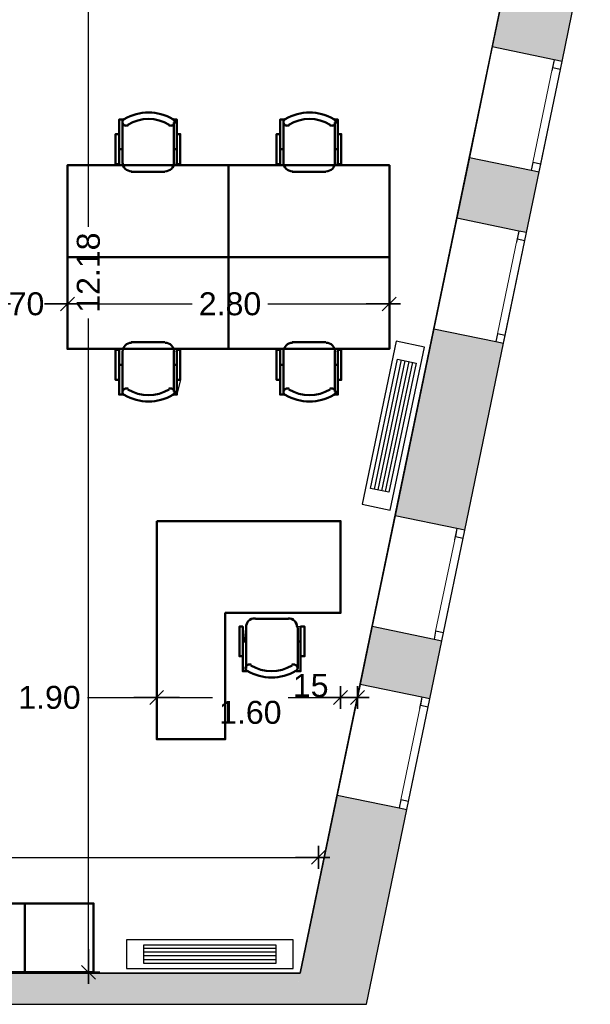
# Model space of a CAD drawing. Header units: metres. Extents: x -1 to 441, y -6 to 31.
# Tile 22 of 24: x 421.27 to 426.24, y 12.84 to 21.42. Entities that reach past the tile are written whole.
import ezdxf

# ---------------------------------------------------------------- set-up
doc = ezdxf.new("R2010")
doc.units = ezdxf.units.M
doc.header["$PDMODE"] = 65
doc.linetypes.add('CONTINUA', pattern=[0])
doc.linetypes.add('PUNKT', pattern=[6.35, 0, -6.35])
for name, color, linetype, lineweight in [('3D P4 MURS', 7, 'CONTINUA', 25), ('INS P4  CLIMATITZACIÓ', 7, 'CONTINUA', 25), ('P4  SUPERFICI LLIURE', 7, 'CONTINUA', 25), ('P4 COTES', 7, 'CONTINUA', 25), ('P4 LOCAL', 7, 'CONTINUA', 25), ('P4 MOBLES', 7, 'CONTINUA', 25)]:
    doc.layers.add(name, color=color, linetype=linetype, lineweight=lineweight)
doc.styles.add('ARIAL', font='arial.ttf')
doc.dimstyles.new('DIMSTYLE_2', dxfattribs={"dimtxt": 0.2, "dimasz": 0.2, "dimexe": 0, "dimexo": 1e-06, "dimgap": 0.1, "dimtad": 0, "dimrnd": 0.005, "dimzin": 4, "dimdsep": 46, "dimtxsty": 'ARIAL', "dimblk1": 'ALL_ML_STRICH', "dimblk2": 'ALL_ML_STRICH', "dimsah": 1, "dimcen": 0, "dimse1": 1, "dimse2": 1, "dimclrd": 2, "dimclre": 2, "dimclrt": 2, "dimadec": 0, "dimazin": 0, "dimtfac": 1, "dimtdec": 0, "dimtix": 1, "dimtmove": 2, "dimatfit": 3, "dimfxl": 0, "dimtzin": 0, "dimlwd": 0, "dimlwe": 35, "dimarcsym": 0})
doc.dimstyles.new('DIMSTYLE_3', dxfattribs={"dimtxt": 0.2, "dimasz": 0.2, "dimexe": 0, "dimexo": 1e-06, "dimgap": 0.1, "dimtad": 0, "dimrnd": 0.005, "dimzin": 4, "dimdsep": 46, "dimtxsty": 'ARIAL', "dimblk1": 'ALL_ML_STRICH', "dimblk2": 'ALL_ML_STRICH', "dimsah": 1, "dimcen": 0, "dimse1": 1, "dimse2": 1, "dimclrd": 2, "dimclre": 2, "dimclrt": 2, "dimadec": 0, "dimazin": 0, "dimtfac": 1, "dimtdec": 0, "dimtix": 1, "dimtmove": 2, "dimatfit": 3, "dimfxl": 0, "dimtzin": 0, "dimlwd": 0, "dimlwe": 35, "dimarcsym": 0})
doc.dimstyles.new('DIMSTYLE_4', dxfattribs={"dimtxt": 0.2, "dimasz": 0.2, "dimexe": 0, "dimexo": 1e-06, "dimgap": 0.1, "dimtad": 2, "dimdec": 0, "dimlfac": 100, "dimrnd": 0.5, "dimzin": 4, "dimdsep": 46, "dimtxsty": 'ARIAL', "dimblk1": 'ALL_ML_STRICH', "dimblk2": 'ALL_ML_STRICH', "dimsah": 1, "dimcen": 0, "dimse1": 1, "dimse2": 1, "dimclrd": 2, "dimclre": 2, "dimclrt": 2, "dimadec": 0, "dimazin": 0, "dimtfac": 1, "dimtdec": 0, "dimtix": 1, "dimtmove": 2, "dimatfit": 3, "dimfxl": 0, "dimtvp": 1.2, "dimtzin": 0, "dimlwd": 0, "dimlwe": 35, "dimarcsym": 0})
doc.dimstyles.new('DIMSTYLE_8', dxfattribs={"dimtxt": 0.2, "dimasz": 0.2, "dimexe": 0, "dimexo": 1e-06, "dimgap": 0.1, "dimtad": 0, "dimdec": 0, "dimlfac": 100, "dimrnd": 0.5, "dimzin": 4, "dimdsep": 46, "dimtxsty": 'ARIAL', "dimblk1": 'ALL_ML_STRICH', "dimblk2": 'ALL_ML_STRICH', "dimsah": 1, "dimcen": 0, "dimse1": 1, "dimse2": 1, "dimclrd": 2, "dimclre": 2, "dimclrt": 2, "dimadec": 0, "dimazin": 0, "dimtfac": 1, "dimtdec": 0, "dimtix": 1, "dimtmove": 2, "dimatfit": 3, "dimfxl": 0, "dimtzin": 0, "dimlwd": 0, "dimlwe": 35, "dimarcsym": 0})

# ---------------------------------------------------------------- blocks, each defined once
blk = doc.blocks.new('OBJETO_COMPLEJO_2')
at = {"layer": 'P4 MOBLES', "color": 202, "linetype": 'CONTINUA', "lineweight": 50, "transparency": 33554687}
for p, q in [((422.1661, 18.1771), (422.1661, 18.5285)), ((422.2423, 18.6089), (422.5344, 18.6089)), ((422.6149, 18.5285), (422.6149, 18.1771)), ((422.1365, 18.4099), (422.1661, 18.4099)), ((422.6403, 18.4099), (422.6149, 18.4099))]:
    blk.add_line(p, q, dxfattribs=at)
blk.add_lwpolyline([(421.6878, 19.3497), (423.089, 19.3497), (423.089, 18.5496), (421.6878, 18.5496), (421.6878, 19.3497)], close=True, dxfattribs=at)
for points in [[(422.1365, 18.2787), (422.1069, 18.2787), (422.1069, 18.5412), (422.1365, 18.5412), (422.1365, 18.1517), (422.1788, 18.1517)], [(422.2451, 18.6034), (422.2293, 18.6018), (422.2146, 18.5972), (422.2013, 18.59), (422.1897, 18.5804), (422.1802, 18.5688), (422.1729, 18.5555), (422.1684, 18.5408), (422.1668, 18.5251)], [(422.6155, 18.5251), (422.6139, 18.5408), (422.6094, 18.5555), (422.6021, 18.5688), (422.5926, 18.5804), (422.581, 18.59), (422.5677, 18.5972), (422.553, 18.6018), (422.5372, 18.6034)], [(422.6403, 18.2787), (422.6699, 18.2787), (422.6699, 18.5412), (422.6403, 18.5412), (422.6403, 18.1517), (422.6022, 18.1517)], [(422.2157, 18.2004), (422.21, 18.2033), (422.204, 18.205), (422.1979, 18.2054), (422.1919, 18.2047), (422.1861, 18.2029), (422.1808, 18.2), (422.176, 18.1961), (422.172, 18.1911), (422.169, 18.1854), (422.1673, 18.1795), (422.1668, 18.1734), (422.1674, 18.1674), (422.1692, 18.1616), (422.172, 18.1562), (422.1759, 18.1514), (422.1809, 18.1473)], [(422.6057, 18.1473), (422.6106, 18.1514), (422.6145, 18.1562), (422.6173, 18.1616), (422.6191, 18.1674), (422.6197, 18.1734), (422.6192, 18.1795), (422.6175, 18.1854), (422.6145, 18.1911), (422.6105, 18.1961), (422.6058, 18.2), (422.6004, 18.2029), (422.5946, 18.2047), (422.5886, 18.2054), (422.5825, 18.205), (422.5766, 18.2033), (422.5709, 18.2004)]]:
    blk.add_lwpolyline(points, dxfattribs=at)
for centre, radius, start, end in [((422.3932, 18.4867), 0.3405, 238.2581, 301.76492), ((422.3932, 18.5078), 0.4167, 239.57383, 300.44578)]:
    blk.add_arc(centre, radius, start, end, dxfattribs=at)
blk = doc.blocks.new('OBJETO_COMPLEJO_3')
at = {"layer": 'P4 MOBLES', "color": 202, "linetype": 'CONTINUA', "lineweight": 50, "transparency": 33554687}
for p, q in [((422.1661, 20.5223), (422.1661, 20.1709)), ((422.6149, 20.1709), (422.6149, 20.5223)), ((422.1365, 20.2895), (422.1661, 20.2895)), ((422.6403, 20.2895), (422.6149, 20.2895)), ((422.2423, 20.0905), (422.5344, 20.0905))]:
    blk.add_line(p, q, dxfattribs=at)
for points in [[(422.1365, 20.4207), (422.1069, 20.4207), (422.1069, 20.1582), (422.1365, 20.1582), (422.1365, 20.5477), (422.1788, 20.5477)], [(422.2157, 20.499), (422.21, 20.4961), (422.204, 20.4944), (422.1979, 20.494), (422.1919, 20.4947), (422.1861, 20.4965), (422.1808, 20.4994), (422.176, 20.5033), (422.172, 20.5083), (422.169, 20.514), (422.1673, 20.5199), (422.1668, 20.526), (422.1674, 20.532), (422.1692, 20.5378), (422.172, 20.5432), (422.1759, 20.548), (422.1809, 20.5521)], [(422.6057, 20.5521), (422.6106, 20.548), (422.6145, 20.5432), (422.6173, 20.5378), (422.6191, 20.532), (422.6197, 20.526), (422.6192, 20.5199), (422.6175, 20.514), (422.6145, 20.5083), (422.6105, 20.5033), (422.6058, 20.4994), (422.6004, 20.4965), (422.5946, 20.4947), (422.5886, 20.494), (422.5825, 20.4944), (422.5766, 20.4961), (422.5709, 20.499)], [(422.6403, 20.4207), (422.6699, 20.4207), (422.6699, 20.1582), (422.6403, 20.1582), (422.6403, 20.5477), (422.6022, 20.5477)], [(422.2451, 20.096), (422.2293, 20.0976), (422.2146, 20.1022), (422.2013, 20.1094), (422.1897, 20.119), (422.1802, 20.1306), (422.1729, 20.1439), (422.1684, 20.1586), (422.1668, 20.1744)], [(422.6155, 20.1744), (422.6139, 20.1586), (422.6094, 20.1439), (422.6021, 20.1306), (422.5926, 20.119), (422.581, 20.1094), (422.5677, 20.1022), (422.553, 20.0976), (422.5372, 20.096)]]:
    blk.add_lwpolyline(points, dxfattribs=at)
blk.add_lwpolyline([(421.6878, 19.3497), (423.089, 19.3497), (423.089, 20.1498), (421.6878, 20.1498), (421.6878, 19.3497)], close=True, dxfattribs=at)
for centre, radius, start, end in [((422.3932, 20.1916), 0.4167, 59.55422, 120.42617), ((422.3932, 20.2127), 0.3405, 58.23508, 121.7419)]:
    blk.add_arc(centre, radius, start, end, dxfattribs=at)
blk = doc.blocks.new('OBJETO_COMPLEJO_4')
at = {"layer": 'P4 MOBLES', "color": 202, "linetype": 'CONTINUA', "lineweight": 50, "transparency": 33554687}
for p, q in [((423.5673, 18.1771), (423.5673, 18.5285)), ((423.6435, 18.6089), (423.9356, 18.6089)), ((424.016, 18.5285), (424.016, 18.1771)), ((423.5377, 18.4099), (423.5673, 18.4099)), ((424.0414, 18.4099), (424.016, 18.4099))]:
    blk.add_line(p, q, dxfattribs=at)
blk.add_lwpolyline([(423.089, 19.3497), (424.4902, 19.3497), (424.4902, 18.5496), (423.089, 18.5496), (423.089, 19.3497)], close=True, dxfattribs=at)
for points in [[(423.5377, 18.2787), (423.5081, 18.2787), (423.5081, 18.5412), (423.5377, 18.5412), (423.5377, 18.1517), (423.58, 18.1517)], [(423.6463, 18.6034), (423.6305, 18.6018), (423.6158, 18.5972), (423.6025, 18.59), (423.5909, 18.5804), (423.5813, 18.5688), (423.5741, 18.5555), (423.5695, 18.5408), (423.568, 18.5251)], [(424.0167, 18.5251), (424.0151, 18.5408), (424.0105, 18.5555), (424.0033, 18.5688), (423.9937, 18.5804), (423.9822, 18.59), (423.9689, 18.5972), (423.9542, 18.6018), (423.9384, 18.6034)], [(424.0414, 18.2787), (424.0711, 18.2787), (424.0711, 18.5412), (424.0414, 18.5412), (424.0414, 18.1517), (424.0033, 18.1517)], [(423.6168, 18.2004), (423.6112, 18.2033), (423.6052, 18.205), (423.5991, 18.2054), (423.5931, 18.2047), (423.5873, 18.2029), (423.5819, 18.2), (423.5772, 18.1961), (423.5732, 18.1911), (423.5702, 18.1854), (423.5685, 18.1795), (423.568, 18.1734), (423.5686, 18.1674), (423.5704, 18.1616), (423.5732, 18.1562), (423.5771, 18.1514), (423.582, 18.1473)], [(424.0068, 18.1473), (424.0118, 18.1514), (424.0157, 18.1562), (424.0185, 18.1616), (424.0203, 18.1674), (424.0209, 18.1734), (424.0204, 18.1795), (424.0187, 18.1854), (424.0157, 18.1911), (424.0117, 18.1961), (424.0069, 18.2), (424.0016, 18.2029), (423.9958, 18.2047), (423.9898, 18.2054), (423.9837, 18.205), (423.9777, 18.2033), (423.972, 18.2004)]]:
    blk.add_lwpolyline(points, dxfattribs=at)
for centre, radius, start, end in [((423.7944, 18.4867), 0.3405, 238.2581, 301.76492), ((423.7944, 18.5078), 0.4167, 239.57383, 300.44578)]:
    blk.add_arc(centre, radius, start, end, dxfattribs=at)
blk = doc.blocks.new('OBJETO_COMPLEJO_5')
at = {"layer": 'P4 MOBLES', "color": 202, "linetype": 'CONTINUA', "lineweight": 50, "transparency": 33554687}
for p, q in [((423.5673, 20.5223), (423.5673, 20.1709)), ((424.016, 20.1709), (424.016, 20.5223)), ((423.5377, 20.2895), (423.5673, 20.2895)), ((424.0414, 20.2895), (424.016, 20.2895)), ((423.6435, 20.0905), (423.9356, 20.0905))]:
    blk.add_line(p, q, dxfattribs=at)
for points in [[(423.5377, 20.4207), (423.5081, 20.4207), (423.5081, 20.1582), (423.5377, 20.1582), (423.5377, 20.5477), (423.58, 20.5477)], [(423.6168, 20.499), (423.6112, 20.4961), (423.6052, 20.4944), (423.5991, 20.494), (423.5931, 20.4947), (423.5873, 20.4965), (423.5819, 20.4994), (423.5772, 20.5033), (423.5732, 20.5083), (423.5702, 20.514), (423.5685, 20.5199), (423.568, 20.526), (423.5686, 20.532), (423.5704, 20.5378), (423.5732, 20.5432), (423.5771, 20.548), (423.582, 20.5521)], [(424.0068, 20.5521), (424.0118, 20.548), (424.0157, 20.5432), (424.0185, 20.5378), (424.0203, 20.532), (424.0209, 20.526), (424.0204, 20.5199), (424.0187, 20.514), (424.0157, 20.5083), (424.0117, 20.5033), (424.0069, 20.4994), (424.0016, 20.4965), (423.9958, 20.4947), (423.9898, 20.494), (423.9837, 20.4944), (423.9777, 20.4961), (423.972, 20.499)], [(424.0414, 20.4207), (424.0711, 20.4207), (424.0711, 20.1582), (424.0414, 20.1582), (424.0414, 20.5477), (424.0033, 20.5477)], [(423.6463, 20.096), (423.6305, 20.0976), (423.6158, 20.1022), (423.6025, 20.1094), (423.5909, 20.119), (423.5813, 20.1306), (423.5741, 20.1439), (423.5695, 20.1586), (423.568, 20.1744)], [(424.0167, 20.1744), (424.0151, 20.1586), (424.0105, 20.1439), (424.0033, 20.1306), (423.9937, 20.119), (423.9822, 20.1094), (423.9689, 20.1022), (423.9542, 20.0976), (423.9384, 20.096)]]:
    blk.add_lwpolyline(points, dxfattribs=at)
blk.add_lwpolyline([(423.089, 19.3497), (424.4902, 19.3497), (424.4902, 20.1498), (423.089, 20.1498), (423.089, 19.3497)], close=True, dxfattribs=at)
for centre, radius, start, end in [((423.7944, 20.1916), 0.4167, 59.55422, 120.42617), ((423.7944, 20.2127), 0.3405, 58.23508, 121.7419)]:
    blk.add_arc(centre, radius, start, end, dxfattribs=at)
blk = doc.blocks.new('ALL_ML_STRICH')
at = {"color": 0, "linetype": 'ByBlock', "lineweight": -2}
for p, q in [((0, -0.5), (0, 0.5)), ((-1, 0), (0.5, 0)), ((-0.3, -0.3), (0.3, 0.3))]:
    blk.add_line(p, q, dxfattribs=at)
blk = doc.blocks.new('*D55')
at = {"layer": 'DEFPOINTS', "color": 2, "linetype": 'CONTINUA', "lineweight": 35, "transparency": 33554687}
for p in [(398.297, 14.1206), (423.872, 13.8758), (398.297, 13.1195)]:
    blk.add_point(p, dxfattribs=at)
at = {"layer": 'P4 COTES', "color": 2, "linetype": 'CONTINUA', "lineweight": -2, "transparency": 33554687}
for p, q in [((398.297, 14.1206), (410.6911, 14.1206)), ((411.4911, 14.1206), (423.872, 14.1206))]:
    blk.add_line(p, q, dxfattribs=at)
at = {"layer": 'P4 COTES', "color": 2, "linetype": 'CONTINUA', "lineweight": 35, "transparency": 33554687, "xscale": 0.2, "yscale": 0.2, "zscale": 0.2, "rotation": 180}
blk.add_blockref('ALL_ML_STRICH', (398.297, 14.1206), dxfattribs=at)
at = {"layer": 'P4 COTES', "color": 2, "linetype": 'CONTINUA', "lineweight": 35, "transparency": 33554687, "xscale": 0.2, "yscale": 0.2, "zscale": 0.2}
blk.add_blockref('ALL_ML_STRICH', (423.872, 14.1206), dxfattribs=at)
at = {"layer": 'P4 COTES', "color": 2, "linetype": 'CONTINUA', "lineweight": 35, "transparency": 33554687, "insert": (411.0911, 14.1206), "char_height": 0.2, "width": 1, "attachment_point": 5, "style": 'ARIAL'}
blk.add_mtext('\\A1;{\\A1;{25.58\\H0.132000;\\S^ ;}}', dxfattribs=at)
blk = doc.blocks.new('*D64')
at = {"layer": 'DEFPOINTS', "color": 2, "linetype": 'CONTINUA', "lineweight": 35, "transparency": 33554687}
for p in [(420.5679, 16.1337), (422.4643, 16.0381), (420.5679, 15.513)]:
    blk.add_point(p, dxfattribs=at)
at = {"layer": 'P4 COTES', "color": 2, "linetype": 'CONTINUA', "lineweight": -2, "transparency": 33554687}
for p, q in [((420.5679, 15.513), (421.2009, 15.513)), ((421.8609, 15.513), (422.4643, 15.513))]:
    blk.add_line(p, q, dxfattribs=at)
at = {"layer": 'P4 COTES', "color": 2, "linetype": 'CONTINUA', "lineweight": 35, "transparency": 33554687, "xscale": 0.2, "yscale": 0.2, "zscale": 0.2, "rotation": 180}
blk.add_blockref('ALL_ML_STRICH', (420.5679, 15.513), dxfattribs=at)
at = {"layer": 'P4 COTES', "color": 2, "linetype": 'CONTINUA', "lineweight": 35, "transparency": 33554687, "xscale": 0.2, "yscale": 0.2, "zscale": 0.2}
blk.add_blockref('ALL_ML_STRICH', (422.4643, 15.513), dxfattribs=at)
at = {"layer": 'P4 COTES', "color": 2, "linetype": 'CONTINUA', "lineweight": 35, "transparency": 33554687, "insert": (421.5309, 15.513), "char_height": 0.2, "width": 0.8, "attachment_point": 5, "style": 'ARIAL'}
blk.add_mtext('\\A1;{\\A1;{1.90\\H0.132000;\\S^ ;}}', dxfattribs=at)
blk = doc.blocks.new('*D65')
at = {"layer": 'DEFPOINTS', "color": 2, "linetype": 'CONTINUA', "lineweight": 35, "transparency": 33554687}
for p in [(424.0644, 16.186), (422.4643, 16.0381), (422.4643, 15.513)]:
    blk.add_point(p, dxfattribs=at)
at = {"layer": 'P4 COTES', "color": 2, "linetype": 'CONTINUA', "lineweight": -2, "transparency": 33554687}
for p, q in [((422.4643, 15.513), (422.9491, 15.513)), ((423.6091, 15.513), (424.0644, 15.513))]:
    blk.add_line(p, q, dxfattribs=at)
at = {"layer": 'P4 COTES', "color": 2, "linetype": 'CONTINUA', "lineweight": 35, "transparency": 33554687, "xscale": 0.2, "yscale": 0.2, "zscale": 0.2, "rotation": 180}
blk.add_blockref('ALL_ML_STRICH', (422.4643, 15.513), dxfattribs=at)
at = {"layer": 'P4 COTES', "color": 2, "linetype": 'CONTINUA', "lineweight": 35, "transparency": 33554687, "xscale": 0.2, "yscale": 0.2, "zscale": 0.2}
blk.add_blockref('ALL_ML_STRICH', (424.0644, 15.513), dxfattribs=at)
at = {"layer": 'P4 COTES', "color": 2, "linetype": 'CONTINUA', "lineweight": 35, "transparency": 33554687, "insert": (423.2791, 15.3826), "char_height": 0.2, "width": 0.8, "attachment_point": 5, "style": 'ARIAL'}
blk.add_mtext('\\A1;{\\A1;{1.60\\H0.132000;\\S^ ;}}', dxfattribs=at)
blk = doc.blocks.new('*D66')
at = {"layer": 'DEFPOINTS', "color": 2, "linetype": 'CONTINUA', "lineweight": 35, "transparency": 33554687}
for p in [(424.0644, 16.186), (424.0644, 15.513), (424.2125, 15.5188)]:
    blk.add_point(p, dxfattribs=at)
at = {"layer": 'P4 COTES', "color": 2, "linetype": 'CONTINUA', "lineweight": -2, "transparency": 33554687}
blk.add_line((424.0644, 15.513), (424.2125, 15.513), dxfattribs=at)
at = {"layer": 'P4 COTES', "color": 2, "linetype": 'CONTINUA', "lineweight": 35, "transparency": 33554687, "xscale": 0.2, "yscale": 0.2, "zscale": 0.2, "rotation": 180}
blk.add_blockref('ALL_ML_STRICH', (424.0644, 15.513), dxfattribs=at)
at = {"layer": 'P4 COTES', "color": 2, "linetype": 'CONTINUA', "lineweight": 35, "transparency": 33554687, "xscale": 0.2, "yscale": 0.2, "zscale": 0.2}
blk.add_blockref('ALL_ML_STRICH', (424.2125, 15.513), dxfattribs=at)
at = {"layer": 'P4 COTES', "color": 2, "linetype": 'CONTINUA', "lineweight": 35, "transparency": 33554687, "insert": (423.8048, 15.6164), "char_height": 0.2, "width": 0.4, "attachment_point": 5, "style": 'ARIAL'}
blk.add_mtext('\\A1;{15}', dxfattribs=at)
blk = doc.blocks.new('*D87')
at = {"layer": 'DEFPOINTS', "color": 2, "linetype": 'CONTINUA', "lineweight": 35, "transparency": 33554687}
for p in [(420.992, 18.9412), (421.6878, 18.5496), (420.992, 18.2497)]:
    blk.add_point(p, dxfattribs=at)
at = {"layer": 'P4 COTES', "color": 2, "linetype": 'CONTINUA', "lineweight": -2, "transparency": 33554687}
for p, q in [((420.992, 18.9412), (421.1412, 18.9412)), ((421.5212, 18.9412), (421.6878, 18.9412))]:
    blk.add_line(p, q, dxfattribs=at)
at = {"layer": 'P4 COTES', "color": 2, "linetype": 'CONTINUA', "lineweight": 35, "transparency": 33554687, "xscale": 0.2, "yscale": 0.2, "zscale": 0.2, "rotation": 180}
blk.add_blockref('ALL_ML_STRICH', (420.992, 18.9412), dxfattribs=at)
at = {"layer": 'P4 COTES', "color": 2, "linetype": 'CONTINUA', "lineweight": 35, "transparency": 33554687, "xscale": 0.2, "yscale": 0.2, "zscale": 0.2}
blk.add_blockref('ALL_ML_STRICH', (421.6878, 18.9412), dxfattribs=at)
at = {"layer": 'P4 COTES', "color": 2, "linetype": 'CONTINUA', "lineweight": 35, "transparency": 33554687, "insert": (421.3312, 18.9412), "char_height": 0.2, "width": 0.4, "attachment_point": 5, "style": 'ARIAL'}
blk.add_mtext('\\A1;{70}', dxfattribs=at)
blk = doc.blocks.new('*D88')
at = {"layer": 'DEFPOINTS', "color": 2, "linetype": 'CONTINUA', "lineweight": 35, "transparency": 33554687}
for p in [(421.6878, 18.9412), (421.6878, 18.5496), (424.4876, 18.4854)]:
    blk.add_point(p, dxfattribs=at)
at = {"layer": 'P4 COTES', "color": 2, "linetype": 'CONTINUA', "lineweight": -2, "transparency": 33554687}
for p, q in [((421.6878, 18.9412), (422.7725, 18.9412)), ((423.4325, 18.9412), (424.4876, 18.9412))]:
    blk.add_line(p, q, dxfattribs=at)
at = {"layer": 'P4 COTES', "color": 2, "linetype": 'CONTINUA', "lineweight": 35, "transparency": 33554687, "xscale": 0.2, "yscale": 0.2, "zscale": 0.2, "rotation": 180}
blk.add_blockref('ALL_ML_STRICH', (421.6878, 18.9412), dxfattribs=at)
at = {"layer": 'P4 COTES', "color": 2, "linetype": 'CONTINUA', "lineweight": 35, "transparency": 33554687, "xscale": 0.2, "yscale": 0.2, "zscale": 0.2}
blk.add_blockref('ALL_ML_STRICH', (424.4876, 18.9412), dxfattribs=at)
at = {"layer": 'P4 COTES', "color": 2, "linetype": 'CONTINUA', "lineweight": 35, "transparency": 33554687, "insert": (423.1025, 18.9412), "char_height": 0.2, "width": 0.8, "attachment_point": 5, "style": 'ARIAL'}
blk.add_mtext('\\A1;{\\A1;{2.80\\H0.132000;\\S^ ;}}', dxfattribs=at)
blk = doc.blocks.new('*D92')
at = {"layer": 'DEFPOINTS', "color": 2, "linetype": 'CONTINUA', "lineweight": 35, "transparency": 33554687}
for p in [(421.4635, 25.295), (421.6251, 13.1195), (421.8705, 13.1195)]:
    blk.add_point(p, dxfattribs=at)
at = {"layer": 'P4 COTES', "color": 2, "linetype": 'CONTINUA', "lineweight": -2, "transparency": 33554687}
for p, q in [((421.8705, 19.6138), (421.8705, 25.295)), ((421.8705, 13.1195), (421.8705, 18.8138))]:
    blk.add_line(p, q, dxfattribs=at)
at = {"layer": 'P4 COTES', "color": 2, "linetype": 'CONTINUA', "lineweight": 35, "transparency": 33554687, "xscale": 0.2, "yscale": 0.2, "zscale": 0.2}
for p, rotation in [((421.8705, 25.295), 90), ((421.8705, 13.1195), 270)]:
    blk.add_blockref('ALL_ML_STRICH', p, dxfattribs=dict(at, rotation=rotation))
at = {"layer": 'P4 COTES', "color": 2, "linetype": 'CONTINUA', "lineweight": 35, "transparency": 33554687, "insert": (421.8705, 19.2138), "char_height": 0.2, "width": 1, "attachment_point": 5, "rotation": 90, "style": 'ARIAL'}
blk.add_mtext('\\A1;{\\A1;{12.18\\H0.132000;\\S^ ;}}', dxfattribs=at)

msp = doc.modelspace()

# ---------------------------------------------------------------- hatches: boundary and pattern name
at = {"layer": '3D P4 MURS', "linetype": 'CONTINUA', "lineweight": 18, "true_color": 0xa0a0a0, "transparency": 33554687}
for points in [[(426.1052, 21.5962), (425.4981, 21.722), (425.3857, 21.18), (425.9928, 21.0541)], [(425.0765, 19.6879), (425.6836, 19.5621), (425.7932, 20.0911), (425.1861, 20.2169)], [(425.484, 18.599), (424.8769, 18.7248), (424.5394, 17.0962), (425.1465, 16.9703)], [(424.2348, 15.6266), (424.8419, 15.5008), (424.9469, 16.0073), (424.3398, 16.1331)], [(424.2907, 12.8406), (424.6424, 14.5377), (424.0353, 14.6635), (423.6575, 12.8406)], [(398.2417, 12.8406), (423.6575, 12.8406), (423.7134, 13.1106), (398.2952, 13.1106)]]:
    msp.add_hatch(color=253, dxfattribs=at).paths.add_polyline_path(points)

# ---------------------------------------------------------------- linework, layer by layer
at = {"layer": '3D P4 MURS', "color": 7, "linetype": 'CONTINUA', "lineweight": 25, "transparency": 33554687}
for p, q in [((425.4981, 21.722), (425.3857, 21.18)), ((425.9928, 21.0541), (426.1052, 21.5962)), ((425.3857, 21.18), (425.1861, 20.2169)), ((425.9243, 21.0683), (425.3857, 21.18)), ((425.7932, 20.0911), (425.9928, 21.0541)), ((425.9928, 21.0541), (425.9243, 21.0683)), ((425.1861, 20.2169), (425.0765, 19.6879)), ((425.1861, 20.2169), (425.7247, 20.1053)), ((425.6836, 19.5621), (425.7932, 20.0911)), ((425.7247, 20.1053), (425.7932, 20.0911)), ((425.0765, 19.6879), (424.8769, 18.7248)), ((425.6151, 19.5763), (425.0765, 19.6879)), ((425.484, 18.599), (425.6836, 19.5621)), ((425.6836, 19.5621), (425.6151, 19.5763)), ((424.8769, 18.7248), (424.5394, 17.0962)), ((424.8769, 18.7248), (425.4155, 18.6132)), ((425.4155, 18.6132), (425.484, 18.599)), ((425.1465, 16.9703), (425.484, 18.599)), ((424.5394, 17.0962), (424.3398, 16.1331)), ((425.078, 16.9845), (424.5394, 17.0962)), ((425.1465, 16.9703), (425.078, 16.9845)), ((424.9469, 16.0073), (425.1465, 16.9703)), ((424.3398, 16.1331), (424.2348, 15.6266)), ((424.3398, 16.1331), (424.8784, 16.0215)), ((424.8419, 15.5008), (424.9469, 16.0073)), ((424.8784, 16.0215), (424.9469, 16.0073)), ((424.2348, 15.6266), (424.0353, 14.6635)), ((424.7734, 15.515), (424.2348, 15.6266)), ((424.6424, 14.5377), (424.8419, 15.5008)), ((424.8419, 15.5008), (424.7734, 15.515)), ((424.0353, 14.6635), (423.7134, 13.1106)), ((424.0353, 14.6635), (424.5738, 14.5519)), ((424.2907, 12.8406), (424.6424, 14.5377)), ((424.5738, 14.5519), (424.6424, 14.5377)), ((423.7134, 13.1106), (398.2952, 13.1106)), ((398.2417, 12.8406), (423.6575, 12.8406)), ((423.6575, 12.8406), (424.2907, 12.8406))]:
    msp.add_line(p, q, dxfattribs=at)
at = {"layer": '3D P4 MURS', "color": 7, "linetype": 'PUNKT', "lineweight": 25, "transparency": 33554687}
for p, q in [((425.9243, 21.0683), (425.7247, 20.1053)), ((425.7932, 20.0911), (425.9928, 21.0541)), ((425.9928, 21.0541), (425.9243, 21.0683)), ((425.7247, 20.1053), (425.7932, 20.0911)), ((425.6151, 19.5763), (425.4155, 18.6132)), ((425.484, 18.599), (425.6836, 19.5621)), ((425.6836, 19.5621), (425.6151, 19.5763)), ((425.4155, 18.6132), (425.484, 18.599)), ((425.078, 16.9845), (424.8784, 16.0215)), ((425.1465, 16.9703), (425.078, 16.9845)), ((424.9469, 16.0073), (425.1465, 16.9703)), ((424.8784, 16.0215), (424.9469, 16.0073)), ((424.7734, 15.515), (424.5738, 14.5519)), ((424.6424, 14.5377), (424.8419, 15.5008)), ((424.8419, 15.5008), (424.7734, 15.515)), ((424.5738, 14.5519), (424.6424, 14.5377))]:
    msp.add_line(p, q, dxfattribs=at)
at = {"layer": '3D P4 MURS', "color": 7, "linetype": 'CONTINUA', "lineweight": 25, "transparency": 33554687}
for points in [[(425.9786, 20.9856), (425.9928, 21.0541), (425.9243, 21.0683), (425.9101, 20.9998), (425.9786, 20.9856)], [(425.7932, 20.0911), (425.8074, 20.1596), (425.7389, 20.1738), (425.7247, 20.1053), (425.7932, 20.0911)], [(425.6694, 19.4935), (425.6836, 19.5621), (425.6151, 19.5763), (425.6009, 19.5077), (425.6694, 19.4935)], [(425.484, 18.599), (425.4982, 18.6676), (425.4297, 18.6818), (425.4155, 18.6132), (425.484, 18.599)], [(425.1323, 16.9018), (425.1465, 16.9703), (425.078, 16.9845), (425.0638, 16.916), (425.1323, 16.9018)], [(424.9469, 16.0073), (424.9611, 16.0758), (424.8926, 16.09), (424.8784, 16.0215), (424.9469, 16.0073)], [(424.8277, 15.4322), (424.8419, 15.5008), (424.7734, 15.515), (424.7592, 15.4464), (424.8277, 15.4322)], [(424.6424, 14.5377), (424.6566, 14.6062), (424.588, 14.6204), (424.5738, 14.5519), (424.6424, 14.5377)]]:
    msp.add_lwpolyline(points, close=True, dxfattribs=at)
at = {"layer": '3D P4 MURS', "color": 40, "linetype": 'CONTINUA', "lineweight": 18, "transparency": 33554687}
for points in [[(425.8074, 20.1596), (425.9786, 20.9856), (425.9101, 20.9998), (425.7389, 20.1738), (425.8074, 20.1596)], [(425.4982, 18.6676), (425.6694, 19.4935), (425.6009, 19.5077), (425.4297, 18.6818), (425.4982, 18.6676)], [(424.9611, 16.0758), (425.1323, 16.9018), (425.0638, 16.916), (424.8926, 16.09), (424.9611, 16.0758)], [(424.6566, 14.6062), (424.8277, 15.4322), (424.7592, 15.4464), (424.588, 14.6204), (424.6566, 14.6062)]]:
    msp.add_lwpolyline(points, close=True, dxfattribs=at)
at = {"layer": 'INS P4  CLIMATITZACIÓ', "color": 180, "transparency": 33554687}
for p, q in [((424.5933, 18.4534), (424.3572, 17.3279)), ((424.6255, 18.4466), (424.3894, 17.3211)), ((424.6576, 18.4399), (424.4215, 17.3144)), ((424.6898, 18.4331), (424.4537, 17.3076)), ((423.5027, 13.3272), (422.3527, 13.3272)), ((423.5027, 13.2943), (422.3527, 13.2943)), ((423.5027, 13.2615), (422.3527, 13.2615)), ((423.5027, 13.2286), (422.3527, 13.2286))]:
    msp.add_line(p, q, dxfattribs=at)
for points in [[(424.55, 18.6157), (424.2523, 17.1966), (424.497, 17.1453), (424.7947, 18.5644), (424.55, 18.6157)], [(424.7219, 18.4264), (424.4858, 17.3009), (424.3251, 17.3346), (424.5612, 18.4601), (424.7219, 18.4264)], [(423.6527, 13.4029), (422.2027, 13.4029), (422.2027, 13.1529), (423.6527, 13.1529), (423.6527, 13.4029)], [(423.5027, 13.1958), (422.3527, 13.1958), (422.3527, 13.36), (423.5027, 13.36), (423.5027, 13.1958)]]:
    msp.add_lwpolyline(points, close=True, dxfattribs=at)
at = {"layer": 'P4  SUPERFICI LLIURE', "color": 7, "linetype": 'CONTINUA', "lineweight": 25, "transparency": 33554687}
for p, q in [((423.7134, 13.1106), (426.2385, 25.295)), ((422.2178, 20.5695), (422.2551, 20.5847)), ((422.2551, 20.5847), (422.2936, 20.5962)), ((422.2936, 20.5962), (422.3331, 20.6039)), ((422.3331, 20.6039), (422.3731, 20.6078)), ((422.3731, 20.6078), (422.4134, 20.6078)), ((422.4134, 20.6078), (422.4534, 20.6039)), ((422.4534, 20.6039), (422.4929, 20.5961)), ((422.4929, 20.5961), (422.5314, 20.5846)), ((422.5314, 20.5846), (422.5687, 20.5695)), ((423.619, 20.5695), (423.6562, 20.5847)), ((423.6562, 20.5847), (423.6948, 20.5962)), ((423.6948, 20.5962), (423.7343, 20.6039)), ((423.7343, 20.6039), (423.7743, 20.6078)), ((423.7743, 20.6078), (423.8145, 20.6078)), ((423.8145, 20.6078), (423.8546, 20.6039)), ((423.8546, 20.6039), (423.8941, 20.5961)), ((423.8941, 20.5961), (423.9326, 20.5846)), ((423.9326, 20.5846), (423.9699, 20.5695)), ((422.1365, 20.4207), (422.1365, 20.5477)), ((422.1365, 20.5477), (422.1755, 20.5477)), ((422.1745, 20.5469), (422.2178, 20.5695)), ((422.1755, 20.5477), (422.1745, 20.5469)), ((422.5687, 20.5695), (422.6123, 20.5466)), ((422.6123, 20.5466), (422.611, 20.5477)), ((422.611, 20.5477), (422.6403, 20.5477)), ((422.6403, 20.5477), (422.6403, 20.4207)), ((423.5377, 20.4207), (423.5377, 20.5477)), ((423.5377, 20.5477), (423.5767, 20.5477)), ((423.5757, 20.5469), (423.619, 20.5695)), ((423.5767, 20.5477), (423.5757, 20.5469)), ((423.9699, 20.5695), (424.0135, 20.5466)), ((424.0135, 20.5466), (424.0122, 20.5477)), ((424.0122, 20.5477), (424.0414, 20.5477)), ((424.0414, 20.5477), (424.0414, 20.1498)), ((422.1069, 20.1498), (422.1069, 20.4207)), ((422.1069, 20.4207), (422.1365, 20.4207)), ((422.6403, 20.4207), (422.6699, 20.4207)), ((422.6699, 20.4207), (422.6699, 20.1498)), ((423.5081, 20.1498), (423.5081, 20.4207)), ((423.5081, 20.4207), (423.5377, 20.4207)), ((421.6878, 18.5496), (421.6878, 20.1498)), ((421.6878, 20.1498), (422.1069, 20.1498)), ((422.6699, 20.1498), (423.5081, 20.1498)), ((424.0414, 20.1498), (424.4902, 20.1498)), ((424.4902, 20.1498), (424.4902, 18.5496)), ((422.1069, 18.5496), (421.6878, 18.5496)), ((422.1069, 18.2787), (422.1069, 18.5496)), ((423.5081, 18.5496), (422.6699, 18.5496)), ((422.6699, 18.5496), (422.6699, 18.2718)), ((423.5081, 18.2787), (423.5081, 18.5496)), ((424.4902, 18.5496), (424.0711, 18.5496)), ((424.0711, 18.5496), (424.0711, 18.2787)), ((422.1365, 18.2787), (422.1069, 18.2787)), ((422.1365, 18.1517), (422.1365, 18.2787)), ((422.6699, 18.2718), (422.6403, 18.1517)), ((423.5377, 18.2787), (423.5081, 18.2787)), ((423.5377, 18.1517), (423.5377, 18.2787)), ((424.0711, 18.2787), (424.0414, 18.2787)), ((424.0414, 18.2787), (424.0414, 18.1517)), ((422.1755, 18.1517), (422.1365, 18.1517)), ((422.2178, 18.1299), (422.1745, 18.1526)), ((422.1745, 18.1526), (422.1755, 18.1517)), ((422.2551, 18.1147), (422.2178, 18.1299)), ((422.2936, 18.1032), (422.2551, 18.1147)), ((422.3331, 18.0955), (422.2936, 18.1032)), ((422.4929, 18.1033), (422.4534, 18.0955)), ((422.5314, 18.1148), (422.4929, 18.1033)), ((422.5687, 18.1299), (422.5314, 18.1148)), ((422.6123, 18.1528), (422.5687, 18.1299)), ((422.611, 18.1517), (422.6123, 18.1528)), ((422.6403, 18.1517), (422.611, 18.1517)), ((423.5767, 18.1517), (423.5377, 18.1517)), ((423.619, 18.1299), (423.5757, 18.1526)), ((423.5757, 18.1526), (423.5767, 18.1517)), ((423.6562, 18.1147), (423.619, 18.1299)), ((423.6948, 18.1032), (423.6562, 18.1147)), ((423.7343, 18.0955), (423.6948, 18.1032)), ((423.8941, 18.1033), (423.8546, 18.0955)), ((423.9326, 18.1148), (423.8941, 18.1033)), ((423.9699, 18.1299), (423.9326, 18.1148)), ((424.0135, 18.1528), (423.9699, 18.1299)), ((424.0122, 18.1517), (424.0135, 18.1528)), ((424.0414, 18.1517), (424.0122, 18.1517)), ((422.3731, 18.0916), (422.3331, 18.0955)), ((422.4134, 18.0917), (422.3731, 18.0916)), ((422.4534, 18.0955), (422.4134, 18.0917)), ((423.7743, 18.0916), (423.7343, 18.0955)), ((423.8145, 18.0917), (423.7743, 18.0916)), ((423.8546, 18.0955), (423.8145, 18.0917)), ((422.4643, 15.1489), (422.4643, 17.0496)), ((422.4643, 17.0496), (424.0644, 17.0496)), ((424.0644, 17.0496), (424.0644, 16.2496)), ((424.0644, 16.2496), (423.0611, 16.2496)), ((423.0611, 16.2496), (423.0611, 15.1489)), ((423.1839, 15.8728), (423.1839, 16.131)), ((423.1839, 16.131), (423.2135, 16.131)), ((423.2135, 16.131), (423.2135, 15.9998)), ((423.229, 15.9983), (423.2433, 16.1409)), ((423.2433, 16.1409), (423.2479, 16.1556)), ((423.2479, 16.1556), (423.2551, 16.1689)), ((423.2551, 16.1689), (423.2647, 16.1805)), ((423.2647, 16.1805), (423.2763, 16.19)), ((423.2741, 16.1988), (423.3043, 16.2018)), ((423.2945, 16.1988), (423.2741, 16.1988)), ((423.2763, 16.19), (423.2896, 16.1973)), ((423.2896, 16.1973), (423.2945, 16.1988)), ((423.3043, 16.2018), (423.2945, 16.1988)), ((423.2945, 16.1988), (423.6335, 16.1988)), ((423.6335, 16.1988), (423.6237, 16.2018)), ((423.6237, 16.2018), (423.6539, 16.1988)), ((423.6539, 16.1988), (423.6335, 16.1988)), ((423.6335, 16.1988), (423.6384, 16.1973)), ((423.6384, 16.1973), (423.6517, 16.19)), ((423.6517, 16.19), (423.6633, 16.1805)), ((423.6633, 16.1805), (423.6729, 16.1689)), ((423.6729, 16.1689), (423.6801, 16.1556)), ((423.6801, 16.1556), (423.6847, 16.1409)), ((423.6847, 16.1409), (423.6919, 16.0692)), ((423.6919, 16.0692), (423.6919, 16.1345)), ((423.6919, 16.1345), (423.7173, 16.131)), ((423.7173, 16.131), (423.7511, 16.131)), ((423.7511, 16.131), (423.7511, 15.8728)), ((423.2135, 15.9998), (423.229, 15.9983)), ((423.2135, 15.8728), (423.1839, 15.8728)), ((423.2135, 15.7416), (423.2135, 15.8728)), ((423.7511, 15.8728), (423.7173, 15.8728)), ((423.7173, 15.8728), (423.7173, 15.7416)), ((423.2583, 15.7416), (423.2135, 15.7416)), ((423.2886, 15.7257), (423.2583, 15.7416)), ((423.3258, 15.7106), (423.2886, 15.7257)), ((423.3644, 15.6991), (423.3258, 15.7106)), ((423.4039, 15.6913), (423.3644, 15.6991)), ((423.5636, 15.699), (423.5242, 15.6913)), ((423.6022, 15.7105), (423.5636, 15.699)), ((423.6395, 15.7257), (423.6022, 15.7105)), ((423.6698, 15.7416), (423.6395, 15.7257)), ((423.7173, 15.7416), (423.6698, 15.7416)), ((423.4439, 15.6874), (423.4039, 15.6913)), ((423.4841, 15.6874), (423.4439, 15.6874)), ((423.5242, 15.6913), (423.4841, 15.6874)), ((423.0611, 15.1489), (422.4643, 15.1489)), ((416.5153, 13.7195), (421.9153, 13.7195)), ((421.9153, 13.7195), (421.9153, 13.1106)), ((421.9153, 13.1106), (423.7134, 13.1106))]:
    msp.add_line(p, q, dxfattribs=at)
at = {"layer": 'P4 LOCAL', "color": 7, "linetype": 'CONTINUA', "lineweight": 25, "transparency": 33554687}
for p, q in [((423.7134, 13.1106), (426.2385, 25.295)), ((398.2952, 13.1106), (423.7134, 13.1106))]:
    msp.add_line(p, q, dxfattribs=at)
at = {"layer": 'P4 MOBLES', "color": 202, "linetype": 'CONTINUA', "lineweight": 50, "transparency": 33554687}
for p, q in [((423.3236, 16.1988), (423.6114, 16.1988)), ((423.2432, 15.767), (423.2432, 16.1226)), ((423.6919, 16.1226), (423.6919, 15.767)), ((423.2135, 15.9998), (423.2432, 15.9998)), ((423.7173, 15.9998), (423.6919, 15.9998))]:
    msp.add_line(p, q, dxfattribs=at)
for points in [[(422.4643, 17.0496), (424.0644, 17.0496), (424.0644, 16.2496), (423.0611, 16.2496), (423.0611, 15.1489), (422.4643, 15.1489), (422.4643, 17.0496)], [(420.7153, 13.1195), (420.7153, 13.7195), (421.3153, 13.7195), (421.3153, 13.1195), (420.7153, 13.1195)], [(421.3153, 13.1195), (421.3153, 13.7195), (421.9153, 13.7195), (421.9153, 13.1195), (421.3153, 13.1195)]]:
    msp.add_lwpolyline(points, close=True, dxfattribs=at)
for points in [[(423.2135, 15.8728), (423.1839, 15.8728), (423.1839, 16.131), (423.2135, 16.131), (423.2135, 15.7416), (423.2559, 15.7416)], [(423.2418, 16.1251), (423.2433, 16.1409), (423.2479, 16.1556), (423.2551, 16.1689), (423.2647, 16.1805), (423.2763, 16.19), (423.2896, 16.1973), (423.3043, 16.2018), (423.3201, 16.2034)], [(423.6079, 16.2034), (423.6237, 16.2018), (423.6384, 16.1973), (423.6517, 16.19), (423.6633, 16.1805), (423.6729, 16.1689), (423.6801, 16.1556), (423.6847, 16.1409), (423.6862, 16.1251)], [(423.7173, 15.8728), (423.7511, 15.8728), (423.7511, 16.131), (423.7173, 16.131), (423.7173, 15.7416), (423.6792, 15.7416)], [(423.2516, 15.7431), (423.2467, 15.7472), (423.2428, 15.752), (423.2399, 15.7574), (423.2381, 15.7632), (423.2375, 15.7692), (423.238, 15.7753), (423.2398, 15.7812), (423.2427, 15.7869), (423.2467, 15.7919), (423.2515, 15.7958), (423.2569, 15.7987), (423.2626, 15.8005), (423.2687, 15.8012), (423.2747, 15.8008), (423.2807, 15.7991), (423.2864, 15.7962)], [(423.6416, 15.7962), (423.6473, 15.7991), (423.6533, 15.8008), (423.6593, 15.8012), (423.6654, 15.8005), (423.6711, 15.7987), (423.6765, 15.7958), (423.6813, 15.7919), (423.6853, 15.7869), (423.6882, 15.7812), (423.69, 15.7753), (423.6905, 15.7692), (423.6898, 15.7632), (423.6881, 15.7574), (423.6852, 15.752), (423.6813, 15.7472), (423.6764, 15.7431)]]:
    msp.add_lwpolyline(points, dxfattribs=at)
for centre, radius, start, end in [((423.4641, 16.0825), 0.3405, 238.23495, 301.74188), ((423.4641, 16.1036), 0.4167, 239.55436, 300.42649)]:
    msp.add_arc(centre, radius, start, end, dxfattribs=at)

# ---------------------------------------------------------------- block references
for name in ['OBJETO_COMPLEJO_3', 'OBJETO_COMPLEJO_5', 'OBJETO_COMPLEJO_2', 'OBJETO_COMPLEJO_4']:
    msp.add_blockref(name, (0, 0), dxfattribs=at)

# ---------------------------------------------------------------- dimensions: what is measured, and where the dimension line sits
at = {"layer": 'P4 COTES', "color": 2, "linetype": 'CONTINUA', "lineweight": 35, "transparency": 33554687}
dim = msp.add_linear_dim(base=(421.8705, 25.295), p1=(421.6251, 13.1195), p2=(421.4635, 25.295), angle=90, dimstyle='DIMSTYLE_3', override={"dimpost": '<>', "dimclrd": 2, "dimclre": 2, "dimclrt": 2, "dimlwd": 0, "dimlwe": 35}, dxfattribs=at)
dim.commit()
dim.dimension.update_dxf_attribs({"geometry": '*D92', "text_midpoint": (421.8705, 19.2138), "dimtype": 160})
for base, p1, p2, dimstyle, picture, middle in [((421.6878, 18.9412), (420.992, 18.2497), (421.6878, 18.5496), 'DIMSTYLE_8', '*D87', (421.3312, 18.9412)), ((424.4876, 18.9412), (421.6878, 18.5496), (424.4876, 18.4854), 'DIMSTYLE_3', '*D88', (423.1025, 18.9412)), ((422.4643, 15.513), (420.5679, 16.1337), (422.4643, 16.0381), 'DIMSTYLE_3', '*D64', (421.5309, 15.513)), ((424.0644, 15.513), (422.4643, 16.0381), (424.0644, 16.186), 'DIMSTYLE_3', '*D65', (423.2791, 15.3826)), ((424.2125, 15.513), (424.0644, 16.186), (424.2125, 15.5188), 'DIMSTYLE_4', '*D66', (423.8048, 15.6164)), ((423.87202, 14.12061), (398.29698, 13.11946), (423.87202, 13.87583), 'DIMSTYLE_2', '*D55', (411.09105, 14.12061))]:
    dim = msp.add_linear_dim(base=base, p1=p1, p2=p2, dimstyle=dimstyle, override={"dimpost": '<>', "dimclrd": 2, "dimclre": 2, "dimclrt": 2, "dimlwd": 0, "dimlwe": 35}, dxfattribs=at)
    dim.commit()
    dim.dimension.update_dxf_attribs({"geometry": picture, "text_midpoint": middle, "dimtype": 160})

doc.saveas('drawing.dxf')
